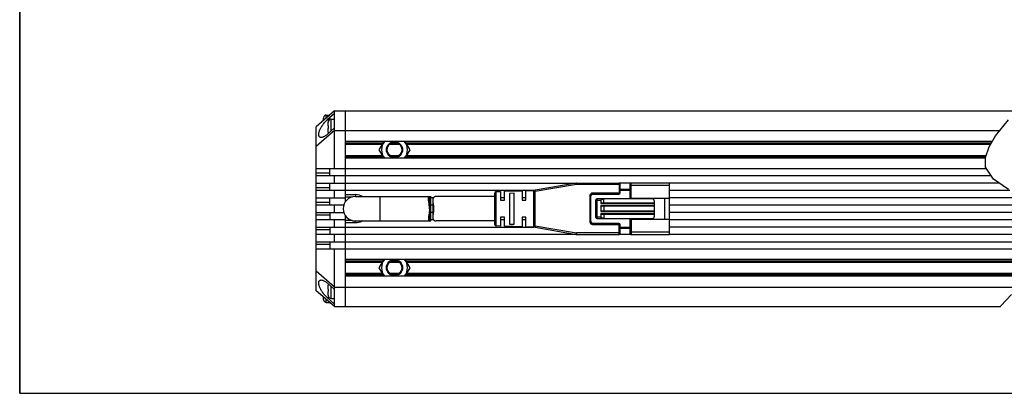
# Model space of a CAD drawing. Header units: millimetres. Extents: x 284 to 756, y 291 to 500.
# Tile 1 of 6: x 284 to 486, y 291 to 367. Entities that reach past the tile are written whole.
import ezdxf

# ---------------------------------------------------------------- set-up
doc = ezdxf.new("R2010")
doc.units = ezdxf.units.MM
doc.header["$LTSCALE"] = 46.255
doc.layers.get('0').update_dxf_attribs({"linetype": 'CONTINUOUS'})
for name, color, linetype in [('00_COMPONENTS', 7, 'CONTINUOUS'), ('_X2_56FE5C42_X0__01_528', 7, 'CONTINUOUS'), ('DRW0001FORMAT', 7, 'CONTINUOUS')]:
    doc.layers.add(name, color=color, linetype=linetype)

msp = doc.modelspace()

# ---------------------------------------------------------------- linework, layer by layer
at = {"color": 7}
for p, q in [((284.28005, 500.37185), (284.28005, 290.95043)), ((284.28005, 290.95043), (755.5081, 290.95043))]:
    msp.add_line(p, q, dxfattribs=at)
at = {"color": 4}
for p, q in [((483.95599, 343.55752), (486.58895, 346.85149)), ((482.65748, 341.31217), (483.95599, 343.55752)), ((481.89671, 339.13904), (482.65748, 341.31217)), ((481.86556, 337.18171), (481.89671, 339.13904)), ((483.51473, 334.68229), (481.86556, 337.18171)), ((486.5764, 332.58714), (483.51473, 334.68229)), ((485.0281, 308.80573), (487.23913, 311.12863)), ((484.95492, 308.6713), (485.0281, 308.80573))]:
    msp.add_line(p, q, dxfattribs=at)
at = {"layer": '00_COMPONENTS', "color": 7}
for p, q in [((348.72237, 348.6713), (344.97237, 345.4213)), ((348.72237, 336.9213), (348.72237, 348.6713)), ((348.72237, 348.6713), (488.52489, 348.6713)), ((350.97237, 330.17002), (350.97237, 348.6713)), ((346.42237, 346.67797), (346.42237, 347.1911)), ((346.42442, 347.27094), (346.42735, 347.27042)), ((347.02237, 347.8213), (347.72237, 347.8213)), ((348.72237, 348.15872), (347.1791, 346.82122)), ((347.72237, 347.81547), (347.72237, 347.80463)), ((348.02237, 346.9863), (348.72237, 346.9863)), ((344.97237, 311.9213), (344.97237, 345.4213)), ((348.72237, 344.6713), (344.97237, 341.4213)), ((348.72237, 345.18888), (347.1791, 343.85138)), ((347.42237, 345.5863), (347.42237, 346.3561)), ((347.42237, 345.5863), (347.42735, 345.5863)), ((347.42237, 344.3165), (347.42237, 345.0863)), ((347.42735, 345.0863), (347.42237, 345.0863)), ((347.42442, 346.43594), (347.42735, 346.43542)), ((348.72237, 344.6713), (484.84626, 344.6713)), ((347.42735, 344.23718), (347.42442, 344.23666)), ((483.2989, 342.4213), (350.97237, 342.4213)), ((350.97237, 341.8713), (358.46093, 341.8713)), ((358.77848, 342.4213), (357.79697, 340.72128)), ((357.79697, 340.72128), (358.77845, 339.0213)), ((360.00977, 341.8713), (361.93497, 341.8713)), ((364.14777, 340.72128), (363.16626, 342.4213)), ((363.16629, 339.0213), (364.14777, 340.72128)), ((363.4838, 341.8713), (482.98083, 341.8713)), ((350.97237, 339.5713), (358.46091, 339.5713)), ((481.89484, 339.0213), (350.97237, 339.0213)), ((360.00971, 339.5713), (361.93502, 339.5713)), ((363.48383, 339.5713), (482.04804, 339.5713)), ((344.97237, 336.9213), (482.03738, 336.9213)), ((347.72237, 335.4213), (347.72237, 336.9213)), ((483.02712, 335.4213), (344.97237, 335.4213)), ((348.72237, 333.9213), (348.72237, 335.4213)), ((344.97237, 333.9213), (398.19808, 333.9213)), ((389.47237, 332.4213), (344.97237, 332.4213)), ((347.72237, 332.4213), (347.72237, 333.9213)), ((348.72237, 330.9213), (348.72237, 332.4213)), ((409.37237, 333.9213), (406.97237, 333.9213)), ((484.62678, 333.9213), (417.27237, 333.9213)), ((486.84381, 332.4213), (417.27237, 332.4213)), ((344.97237, 330.9213), (350.97237, 330.9213)), ((347.72237, 329.4213), (347.72237, 330.9213)), ((350.97237, 331.5713), (352.97237, 331.5713)), ((350.97237, 331.0713), (352.27648, 331.0713)), ((352.97237, 331.1713), (368.22542, 331.1713)), ((368.41938, 326.30712), (368.41938, 331.03548)), ((368.95104, 330.9213), (368.41938, 330.9213)), ((383.47237, 330.9213), (382.67276, 330.9213)), ((387.87237, 330.9213), (387.07237, 330.9213)), ((489.26252, 330.9213), (417.27237, 330.9213)), ((350.58878, 329.4213), (344.97237, 329.4213)), ((348.72237, 327.9213), (348.72237, 329.4213)), ((368.00823, 329.95471), (367.97146, 330.1768)), ((368.78713, 329.4213), (368.41938, 329.4213)), ((491.26547, 329.4213), (417.27237, 329.4213)), ((344.97237, 327.9213), (350.58878, 327.9213)), ((350.97237, 326.4213), (344.97237, 326.4213)), ((347.72237, 327.9213), (347.72237, 326.4213)), ((348.72237, 324.9213), (348.72237, 326.4213)), ((350.97237, 308.6713), (350.97237, 327.17259)), ((368.78713, 327.9213), (368.41938, 327.9213)), ((368.95105, 326.4213), (368.41938, 326.4213)), ((383.47237, 326.4213), (382.67276, 326.4213)), ((387.87237, 326.4213), (387.07237, 326.4213)), ((493.03894, 327.9213), (417.27237, 327.9213)), ((494.22608, 326.4213), (417.27237, 326.4213)), ((344.97237, 324.9213), (389.47237, 324.9213)), ((347.72237, 324.9213), (347.72237, 323.4213)), ((352.27648, 326.2713), (350.97237, 326.2713)), ((352.97237, 325.7713), (350.97237, 325.7713)), ((352.97237, 326.1713), (368.22542, 326.1713)), ((353.31399, 325.79403), (352.97237, 325.7713)), ((354.43442, 326.1713), (354.25081, 326.06766)), ((495.3182, 324.9213), (417.27237, 324.9213)), ((398.14705, 323.4213), (344.97237, 323.4213)), ((348.72237, 321.9213), (348.72237, 323.4213)), ((409.37237, 323.4213), (406.97237, 323.4213)), ((495.77241, 323.4213), (417.27237, 323.4213)), ((344.97237, 321.9213), (496.11372, 321.9213)), ((495.74794, 320.4213), (344.97237, 320.4213)), ((347.72237, 321.9213), (347.72237, 320.4213)), ((348.72237, 308.6713), (348.72237, 320.4213)), ((494.75917, 318.3213), (350.97237, 318.3213)), ((358.77848, 318.3213), (357.79697, 316.62128)), ((364.14777, 316.62128), (363.16626, 318.3213)), ((350.97237, 317.7713), (358.46093, 317.7713)), ((357.79697, 316.62128), (358.77845, 314.9213)), ((360.00977, 317.7713), (361.93497, 317.7713)), ((363.16629, 314.9213), (364.14777, 316.62128)), ((363.4838, 317.7713), (494.29133, 317.7713)), ((348.72237, 312.6713), (344.97237, 315.9213)), ((350.97237, 315.4713), (358.46091, 315.4713)), ((491.55743, 314.9213), (350.97237, 314.9213)), ((360.00971, 315.4713), (361.93502, 315.4713)), ((363.48383, 315.4713), (492.17411, 315.4713)), ((348.72237, 312.15372), (347.1791, 313.49122)), ((347.42237, 312.2563), (347.42237, 313.0261)), ((347.42442, 313.10594), (347.42735, 313.10542)), ((348.72237, 312.6713), (489.01248, 312.6713)), ((348.72237, 308.6713), (344.97237, 311.9213)), ((346.42237, 310.1515), (346.42237, 310.66463)), ((348.72237, 309.18388), (347.1791, 310.52138)), ((347.42237, 312.2563), (347.42735, 312.2563)), ((347.42237, 310.9865), (347.42237, 311.7563)), ((347.42735, 311.7563), (347.42237, 311.7563)), ((347.42735, 310.90718), (347.42442, 310.90666)), ((348.02237, 310.3563), (348.72237, 310.3563)), ((346.42735, 310.07218), (346.42442, 310.07166)), ((347.02237, 309.5213), (347.72237, 309.5213)), ((347.72237, 309.52713), (347.72237, 309.53797)), ((348.72237, 308.6713), (484.95492, 308.6713))]:
    msp.add_line(p, q, dxfattribs=at)
at = {"layer": '00_COMPONENTS', "color": 4}
for p, q in [((347.02237, 347.19797), (347.02237, 347.8213)), ((347.1791, 346.82122), (347.61199, 346.82122)), ((348.02237, 344.58221), (348.02237, 346.9863)), ((350.97237, 342.14642), (358.61978, 342.14642)), ((360.50578, 342.14642), (361.43896, 342.14642)), ((363.32496, 342.14642), (483.13994, 342.14642)), ((350.97237, 339.29618), (358.61975, 339.29618)), ((360.58414, 339.29618), (361.43909, 339.29618)), ((363.32498, 339.29618), (481.95172, 339.29618)), ((344.97237, 336.00709), (347.72237, 336.00709)), ((344.97237, 333.00709), (347.72237, 333.00709)), ((352.97237, 331.5713), (352.97237, 331.1713)), ((357.97237, 331.1713), (357.97237, 326.1713)), ((368.22542, 326.1713), (368.22542, 331.1713)), ((344.97237, 330.00709), (347.72237, 330.00709)), ((347.72237, 327.33551), (344.97237, 327.33551)), ((352.97237, 325.7713), (352.97237, 326.1713)), ((347.72237, 324.33551), (344.97237, 324.33551)), ((347.72237, 321.33551), (344.97237, 321.33551)), ((350.97237, 318.04642), (358.61978, 318.04642)), ((360.50578, 318.04642), (361.43896, 318.04642)), ((363.32496, 318.04642), (494.52535, 318.04642)), ((350.97237, 315.19618), (358.61975, 315.19618)), ((360.58414, 315.19618), (361.43909, 315.19618)), ((363.32498, 315.19618), (491.86563, 315.19618)), ((348.02237, 310.3563), (348.02237, 312.76039)), ((347.61199, 310.52138), (347.1791, 310.52138)), ((347.02237, 309.5213), (347.02237, 310.14463))]:
    msp.add_line(p, q, dxfattribs=at)
at = {"layer": '00_COMPONENTS', "color": 7}
for points in [[(345.96751, 343.23618), (345.89745, 343.2403), (345.82215, 343.25365), (345.75481, 343.27622), (345.69522, 343.30808), (345.64282, 343.34739), (345.59762, 343.39399), (345.55961, 343.44804), (345.52816, 343.50828), (345.50319, 343.57448), (345.48479, 343.64686), (345.47257, 343.72472), (345.4664, 343.8079), (345.46642, 343.89657), (345.47262, 343.99048), (345.48488, 344.08956), (345.50333, 344.19388), (345.52834, 344.3034), (345.55983, 344.41818), (345.59788, 344.53816), (345.64313, 344.66315), (345.69559, 344.79335), (345.75524, 344.92855), (345.82265, 345.0679), (345.898, 345.21178), (345.98109, 345.35981), (346.07191, 345.50999), (346.17085, 345.66277), (346.27751, 345.81769), (346.39067, 345.97136), (346.51082, 346.12409), (346.63747, 346.27557), (346.76789, 346.42145), (346.90119, 346.5603), (347.03825, 346.69356), (347.1791, 346.82122)], [(346.42735, 347.27042), (346.42584, 347.25736), (346.42459, 347.24424), (346.42363, 347.23105), (346.42293, 347.2178), (346.42251, 347.20448), (346.42237, 347.1911)], [(347.42735, 346.43542), (347.42584, 346.42236), (347.42459, 346.40924), (347.42363, 346.39605), (347.42293, 346.3828), (347.42251, 346.36948), (347.42237, 346.3561)], [(347.42505, 345.46149), (347.42465, 345.41982), (347.42444, 345.37808), (347.42444, 345.2946)], [(347.42444, 345.2946), (347.42465, 345.25291), (347.42504, 345.21123), (347.42563, 345.16957), (347.4264, 345.12793), (347.42735, 345.0863)], [(347.42735, 345.5863), (347.4264, 345.54475), (347.42563, 345.50315), (347.42505, 345.46151)], [(347.1791, 343.85138), (347.03816, 343.73484), (346.901, 343.63045), (346.76762, 343.53822), (346.63711, 343.45801), (346.51037, 343.38994), (346.39015, 343.33441), (346.27695, 343.29197), (346.17026, 343.26207), (346.07131, 343.24342), (345.98051, 343.23624), (345.96751, 343.23618)], [(347.42237, 344.3165), (347.42251, 344.3032), (347.42292, 344.28993), (347.42362, 344.2767), (347.42459, 344.2635), (347.42583, 344.25032), (347.42735, 344.23718)], [(367.90219, 330.77245), (367.90221, 330.78009), (367.90339, 330.82612), (367.90659, 330.86924), (367.91186, 330.90944), (367.91915, 330.94671), (367.92866, 330.98102), (367.94042, 331.01238), (367.9544, 331.04081), (367.97075, 331.06635), (367.9895, 331.08903), (368.01062, 331.10886), (368.03413, 331.12584), (368.06006, 331.14002), (368.08837, 331.15148), (368.11907, 331.16027), (368.15214, 331.16645), (368.18759, 331.1701), (368.22542, 331.1713)], [(367.97146, 330.1768), (367.94901, 330.31556), (367.93894, 330.38187), (367.9298, 330.44604), (367.92158, 330.50795), (367.91473, 330.5675), (367.90925, 330.62469), (367.90514, 330.67935), (367.90278, 330.73118), (367.90219, 330.77245)], [(368.22542, 331.1713), (368.25148, 331.17073), (368.27574, 331.16896), (368.29821, 331.16594), (368.31895, 331.1616), (368.33789, 331.15586), (368.35485, 331.14873), (368.36977, 331.14018), (368.38272, 331.13017), (368.39367, 331.11879), (368.40258, 331.1061), (368.40949, 331.09207), (368.41457, 331.07667), (368.41788, 331.06), (368.41935, 331.04198), (368.41944, 331.03548)], [(368.12937, 328.6713), (368.12863, 328.76164), (368.12663, 328.85178), (368.12336, 328.94162), (368.11877, 329.03102), (368.11291, 329.11988), (368.106, 329.20809), (368.09799, 329.29555), (368.08891, 329.38213), (368.07909, 329.46771), (368.06849, 329.55214), (368.05713, 329.63535), (368.04539, 329.71731), (368.03325, 329.79796), (368.00823, 329.95471)], [(368.12937, 328.6713), (368.12868, 328.58107), (368.12669, 328.49127), (368.1234, 328.40189), (368.11884, 328.31281), (368.11305, 328.22416), (368.10615, 328.13626), (368.09817, 328.04911), (368.0892, 327.96272), (368.07939, 327.87743), (368.06883, 327.79328), (368.0576, 327.71024), (368.04587, 327.62854), (368.03375, 327.54815), (368.02135, 327.46911)], [(367.96068, 327.09992), (367.94977, 327.03155), (367.93963, 326.96531), (367.93038, 326.90116), (367.92219, 326.83913), (367.9152, 326.77949), (367.90956, 326.72218), (367.9054, 326.66727), (367.9029, 326.61517), (367.90214, 326.57015)], [(367.90214, 326.57015), (367.90325, 326.51962), (367.90632, 326.47616), (367.91142, 326.43564), (367.91866, 326.39803), (367.92808, 326.36339), (367.93974, 326.33173), (367.95371, 326.30304), (367.97003, 326.27725), (367.98874, 326.25436), (368.00989, 326.23437), (368.03345, 326.21719), (368.05941, 326.20286), (368.08782, 326.19134), (368.11862, 326.18244), (368.15182, 326.1761), (368.18742, 326.17239), (368.22542, 326.1713)], [(368.02135, 327.46911), (367.99642, 327.31614), (367.96068, 327.09992)], [(354.25081, 326.06766), (353.95321, 325.94221), (353.64093, 325.85099), (353.31399, 325.79403)], [(368.22542, 326.1713), (368.24902, 326.17169), (368.27122, 326.17315), (368.29199, 326.17567), (368.31132, 326.17922), (368.32915, 326.18384), (368.34537, 326.1896), (368.35998, 326.19654), (368.37297, 326.20462), (368.38429, 326.21382), (368.39395, 326.22414), (368.40199, 326.23557), (368.40848, 326.24814), (368.41342, 326.26174), (368.41686, 326.27647), (368.41886, 326.29264), (368.41938, 326.30712)], [(347.1791, 310.52138), (347.03825, 310.64904), (346.90119, 310.7823), (346.76789, 310.92115), (346.63747, 311.06704), (346.51082, 311.21851), (346.39067, 311.37124), (346.27751, 311.52491), (346.17085, 311.67983), (346.07191, 311.83261), (345.98109, 311.98279), (345.898, 312.13082), (345.82265, 312.27471), (345.75525, 312.41405), (345.69559, 312.54925), (345.64313, 312.67945), (345.59789, 312.80444), (345.55983, 312.92442), (345.52834, 313.0392), (345.50333, 313.14872), (345.48488, 313.25304), (345.47262, 313.35212), (345.46642, 313.44603), (345.4664, 313.53469), (345.47257, 313.61788), (345.48479, 313.69574), (345.50319, 313.76812), (345.52816, 313.83432), (345.55961, 313.89456), (345.59762, 313.94861), (345.64282, 313.99521), (345.69522, 314.03452), (345.75481, 314.06638), (345.82215, 314.08895), (345.89745, 314.1023), (345.96751, 314.10642)], [(345.96751, 314.10642), (345.98051, 314.10637), (346.07131, 314.09919), (346.17026, 314.08053), (346.27695, 314.05063), (346.39015, 314.00819), (346.51037, 313.95266), (346.63711, 313.8846), (346.76762, 313.80438), (346.901, 313.71215), (347.03816, 313.60776), (347.1791, 313.49122)], [(347.42735, 313.10542), (347.42584, 313.09236), (347.42459, 313.07924), (347.42363, 313.06605), (347.42293, 313.0528), (347.42251, 313.03948), (347.42237, 313.0261)], [(347.42237, 310.9865), (347.42251, 310.9732), (347.42292, 310.95993), (347.42362, 310.9467), (347.42459, 310.9335), (347.42583, 310.92032), (347.42735, 310.90718)], [(347.42505, 312.13149), (347.42465, 312.08982), (347.42444, 312.04808), (347.42444, 311.9646)], [(347.42444, 311.9646), (347.42465, 311.92291), (347.42504, 311.88123), (347.42563, 311.83957), (347.4264, 311.79793), (347.42735, 311.7563)], [(347.42735, 312.2563), (347.4264, 312.21475), (347.42563, 312.17315), (347.42505, 312.13151)], [(346.42237, 310.1515), (346.42251, 310.1382), (346.42292, 310.12493), (346.42362, 310.1117), (346.42459, 310.0985), (346.42583, 310.08532), (346.42735, 310.07218)]]:
    msp.add_lwpolyline(points, dxfattribs=at)
for centre, radius in [((360.97237, 340.72128), 1.65), ((360.97237, 340.72128), 1.5), ((360.97237, 316.62128), 1.65), ((360.97237, 316.62128), 1.5)]:
    msp.add_circle(centre, radius, dxfattribs=at)
for centre, radius, start, end in [((347.02237, 347.2213), 0.6, 90, 175.2545596), ((348.02237, 346.3863), 0.6, 90, 175.2545596), ((348.02237, 344.2863), 0.6, 184.7454404, 198.9973722), ((360.97237, 340.72128), 2.65578, 140.1845643, 219.8141529), ((360.97237, 340.72128), 2.65578, 320.1858471, 39.8154357), ((352.97237, 328.6713), 2.5, 90, 270), ((352.97237, 328.6713), 2.9, 57.4918841, 90), ((360.97237, 316.62128), 2.65578, 140.1845643, 219.8141529), ((360.97237, 316.62128), 2.65578, 320.1858471, 39.8154357), ((348.02237, 313.0563), 0.6, 161.0026278, 175.2545596), ((348.02237, 310.9563), 0.6, 184.7454404, 270), ((347.02237, 310.1213), 0.6, 184.7454404, 270)]:
    msp.add_arc(centre, radius, start, end, dxfattribs=at)
at = {"layer": '_X2_56FE5C42_X0__01_528', "color": 7}
for p, q in [((387.87237, 332.3713), (389.618, 332.42585)), ((398.14707, 333.91694), (389.72139, 332.46424)), ((398.19806, 333.9213), (406.97237, 333.9213)), ((407.17237, 331.9713), (407.17237, 333.7213)), ((407.17237, 332.6713), (409.17237, 332.6713)), ((409.17237, 330.7963), (409.17237, 333.7213)), ((417.27237, 333.9213), (409.37237, 333.9213)), ((417.27237, 323.4213), (417.27237, 333.9213)), ((381.47237, 331.1713), (369.47237, 331.1713)), ((381.47237, 325.46194), (381.47237, 331.88066)), ((381.763, 332.18038), (382.67275, 332.20881)), ((382.67275, 330.4213), (383.47236, 330.4213)), ((382.67276, 332.20881), (382.67276, 330.42144)), ((383.47237, 332.2338), (387.07236, 332.3463)), ((383.47237, 330.4213), (383.47237, 332.2338)), ((385.47236, 331.84576), (384.47236, 331.81018)), ((384.47237, 331.81018), (384.47237, 325.53258)), ((385.47237, 325.49684), (385.47237, 331.84576)), ((387.07236, 330.4213), (387.87236, 330.4213)), ((387.07237, 332.3463), (387.07237, 330.42143)), ((387.87237, 330.4213), (387.87237, 332.3713)), ((389.47237, 325.17399), (389.47237, 332.1686)), ((401.17237, 325.9713), (401.17237, 331.3713)), ((401.47237, 331.6713), (406.87237, 331.6713)), ((402.17237, 326.8713), (402.17237, 330.4713)), ((413.67237, 330.6713), (402.37237, 330.6713)), ((403.77237, 329.8213), (403.77237, 330.6713)), ((409.17237, 330.7963), (417.27237, 330.7963)), ((410.27237, 330.7963), (410.27237, 330.6713)), ((416.27237, 326.5463), (416.27237, 330.7963)), ((368.78713, 330.39013), (368.78713, 326.95248)), ((403.17237, 330.3713), (403.17237, 329.7213)), ((403.17237, 329.2713), (403.17237, 328.0713)), ((414.17237, 329.8213), (403.47237, 329.8213)), ((414.17237, 329.1713), (403.47237, 329.1713)), ((403.77237, 329.1713), (403.77237, 328.1713)), ((414.17237, 327.1713), (414.17237, 330.1713)), ((383.47236, 326.9213), (382.67275, 326.9213)), ((382.67276, 326.9213), (382.67276, 325.13379)), ((383.47237, 325.1088), (383.47237, 326.92116)), ((387.87236, 326.9213), (387.07236, 326.9213)), ((387.07237, 326.9213), (387.07237, 324.9963)), ((387.87237, 324.9713), (387.87237, 326.92117)), ((402.37237, 326.6713), (413.67237, 326.6713)), ((403.17237, 327.6213), (403.17237, 326.9713)), ((414.17237, 328.1713), (403.47237, 328.1713)), ((414.17237, 327.5213), (403.47237, 327.5213)), ((403.77237, 326.68846), (403.74137, 326.69236)), ((403.77237, 327.5213), (403.77237, 326.6713)), ((409.17237, 323.6213), (409.17237, 326.5463)), ((409.17237, 326.5463), (417.27237, 326.5463)), ((410.27237, 326.6713), (410.27237, 326.5463)), ((381.47237, 326.1713), (369.47237, 326.1713)), ((382.67276, 325.13379), (381.763, 325.16222)), ((387.07237, 324.9963), (383.47236, 325.1088)), ((384.47236, 325.53258), (385.47236, 325.49684)), ((389.61803, 324.91675), (387.87236, 324.9713)), ((389.7214, 324.87836), (398.14705, 323.42567)), ((406.87237, 325.6713), (401.47237, 325.6713)), ((407.17237, 323.6213), (407.17237, 325.3713)), ((407.17237, 324.6713), (409.17237, 324.6713)), ((398.19804, 323.4213), (406.97237, 323.4213)), ((409.37237, 323.4213), (417.27237, 323.4213))]:
    msp.add_line(p, q, dxfattribs=at)
at = {"layer": '_X2_56FE5C42_X0__01_528', "color": 4}
for p, q in [((389.77237, 332.1686), (389.72139, 332.46424)), ((398.19804, 333.6213), (389.77237, 332.1686)), ((398.14707, 333.91694), (398.19804, 333.6213)), ((398.19804, 333.6213), (398.19806, 333.9213)), ((407.17237, 333.6213), (398.19804, 333.6213)), ((406.97237, 333.9213), (406.97237, 331.9713)), ((407.17237, 332.4713), (409.17237, 332.4713)), ((417.27237, 333.4213), (409.17237, 333.4213)), ((409.37237, 330.7963), (409.37237, 333.9213)), ((381.763, 325.16222), (381.763, 332.18038)), ((389.47237, 332.1686), (389.77237, 332.1686)), ((389.77237, 325.174), (389.77237, 332.1686)), ((400.97237, 331.3713), (400.97237, 325.9713)), ((400.97237, 331.3713), (401.17237, 331.3713)), ((401.47237, 331.8713), (401.47237, 331.6713)), ((406.87237, 331.8713), (401.47237, 331.8713)), ((402.37237, 330.6713), (402.37237, 326.6713)), ((406.87237, 331.6713), (406.87237, 331.8713)), ((406.97237, 331.9713), (407.17237, 331.9713)), ((403.17237, 330.3713), (402.17237, 330.3713)), ((403.17237, 329.7213), (414.17237, 329.7213)), ((414.17237, 329.2713), (403.17237, 329.2713)), ((403.17237, 326.9713), (402.17237, 326.9713)), ((403.17237, 328.0713), (414.17237, 328.0713)), ((414.17237, 327.6213), (403.17237, 327.6213)), ((409.37237, 326.5463), (409.37237, 323.4213)), ((389.77237, 325.174), (389.47237, 325.174)), ((389.7214, 324.87836), (389.77237, 325.174)), ((389.77237, 325.174), (398.19804, 323.7213)), ((400.97237, 325.9713), (401.17237, 325.9713)), ((401.47237, 325.4713), (401.47237, 325.6713)), ((401.47237, 325.4713), (406.87237, 325.4713)), ((406.87237, 325.4713), (406.87237, 325.6713)), ((406.97237, 323.4213), (406.97237, 325.3713)), ((407.17237, 325.3713), (406.97237, 325.3713)), ((407.17237, 324.8713), (409.17237, 324.8713)), ((398.19804, 323.7213), (398.14705, 323.42567)), ((398.19804, 323.4213), (398.19804, 323.7213)), ((407.17237, 323.7213), (398.19804, 323.7213)), ((409.17237, 323.9213), (417.27237, 323.9213))]:
    msp.add_line(p, q, dxfattribs=at)
at = {"layer": '_X2_56FE5C42_X0__01_528', "color": 7}
for points in [[(369.47228, 331.1713), (369.44436, 331.17033), (369.39766, 331.16492), (369.34474, 331.15436), (369.28721, 331.13854), (369.22953, 331.11754), (369.17196, 331.09146), (369.11423, 331.06025), (369.06, 331.02398), (369.00995, 330.98276), (368.96341, 330.93659), (368.92198, 330.88537), (368.88605, 330.82963), (368.85523, 330.769), (368.83002, 330.7016), (368.81023, 330.62714), (368.79604, 330.54531), (368.78852, 330.4535), (368.78759, 330.39013)], [(403.17237, 330.3713), (403.17265, 330.37984), (403.17379, 330.38855), (403.17578, 330.39742), (403.17863, 330.40651), (403.18233, 330.41576), (403.1869, 330.425), (403.19239, 330.4342), (403.19875, 330.44339), (403.20593, 330.45247), (403.21393, 330.46141), (403.22274, 330.47025), (403.2323, 330.47894), (403.24258, 330.48747), (403.25361, 330.49586), (403.26535, 330.5041), (403.27778, 330.51219), (403.29092, 330.52013), (403.30477, 330.52793), (403.31931, 330.53558), (403.33455, 330.5431), (403.35051, 330.55047), (403.36717, 330.5577), (403.38455, 330.56479), (403.40268, 330.57172), (403.42153, 330.57851), (403.44113, 330.58514), (403.46151, 330.59162), (403.48267, 330.59793), (403.50461, 330.60408), (403.52738, 330.61005), (403.55099, 330.61583), (403.57542, 330.62143), (403.60075, 330.62681), (403.62697, 330.63198), (403.65409, 330.63694), (403.68219, 330.64164), (403.71128, 330.64607), (403.74134, 330.65023), (403.77237, 330.65414)], [(368.78759, 330.39013), (368.78837, 330.34981), (368.7949, 330.23487), (368.80707, 330.10966), (368.8263, 329.97359), (368.85117, 329.82705), (368.8765, 329.67328), (368.90236, 329.51279), (368.92868, 329.34618), (368.9501, 329.17753), (368.96482, 329.00883), (368.97463, 328.83982), (368.97953, 328.6713)], [(368.97953, 328.6713), (368.9747, 328.50354), (368.96495, 328.33515), (368.9503, 328.16693), (368.92897, 327.99861), (368.90274, 327.8322), (368.87692, 327.67177), (368.85156, 327.51793), (368.82662, 327.37121), (368.80732, 327.23487), (368.79504, 327.10933), (368.78841, 326.994), (368.78759, 326.95247)], [(403.47237, 329.8213), (403.45421, 329.82107), (403.43668, 329.82055), (403.41976, 329.81975), (403.40349, 329.81865), (403.38784, 329.81725), (403.37275, 329.81563), (403.35823, 329.81379), (403.34427, 329.81172), (403.33084, 329.80947), (403.31791, 329.80703), (403.30551, 329.8044), (403.2936, 329.80161), (403.28224, 329.7987), (403.27138, 329.79563), (403.26082, 329.7923), (403.25048, 329.78874), (403.24044, 329.7849), (403.23068, 329.78065), (403.22106, 329.77585), (403.21173, 329.77063), (403.2031, 329.76514), (403.19511, 329.75962), (403.18781, 329.75383), (403.18183, 329.74717), (403.17737, 329.73942), (403.17421, 329.7308), (403.17237, 329.7213)], [(403.47237, 329.1713), (403.4546, 329.1715), (403.4374, 329.17198), (403.42078, 329.17274), (403.40474, 329.1738), (403.38927, 329.17515), (403.37433, 329.17673), (403.35992, 329.17855), (403.34604, 329.18059), (403.33265, 329.18282), (403.31975, 329.18523), (403.30733, 329.18782), (403.29538, 329.19056), (403.28395, 329.19341), (403.27299, 329.19641), (403.26233, 329.19968), (403.25195, 329.2032), (403.24188, 329.207), (403.23205, 329.21125), (403.22231, 329.21609), (403.21282, 329.22138), (403.20402, 329.22694), (403.19581, 329.23247), (403.18828, 329.23826), (403.18211, 329.24497), (403.17751, 329.25282), (403.17426, 329.2616), (403.17237, 329.2713)], [(368.78759, 326.95247), (368.78848, 326.88999), (368.79596, 326.79793), (368.81013, 326.71591), (368.82994, 326.64127), (368.85517, 326.57374), (368.88602, 326.51301), (368.92202, 326.45718), (368.96354, 326.40587), (369.0102, 326.35963), (369.06038, 326.31833), (369.11478, 326.28201), (369.1727, 326.25078), (369.23045, 326.22469), (369.2883, 326.20371), (369.34598, 326.18795), (369.39898, 326.17747), (369.44566, 326.17219), (369.47224, 326.1713)], [(403.47237, 328.1713), (403.45421, 328.17107), (403.43668, 328.17055), (403.41976, 328.16975), (403.40349, 328.16865), (403.38784, 328.16725), (403.37275, 328.16563), (403.35823, 328.16379), (403.34427, 328.16172), (403.33084, 328.15947), (403.31791, 328.15703), (403.30551, 328.1544), (403.2936, 328.15161), (403.28224, 328.1487), (403.27138, 328.14563), (403.26082, 328.1423), (403.25048, 328.13874), (403.24044, 328.1349), (403.23068, 328.13065), (403.22106, 328.12585), (403.21173, 328.12063), (403.2031, 328.11514), (403.19511, 328.10962), (403.18781, 328.10383), (403.18183, 328.09717), (403.17737, 328.08942), (403.17421, 328.0808), (403.17237, 328.0713)], [(403.47237, 327.5213), (403.4546, 327.5215), (403.4374, 327.52198), (403.42078, 327.52274), (403.40474, 327.5238), (403.38927, 327.52515), (403.37433, 327.52673), (403.35992, 327.52855), (403.34604, 327.53059), (403.33265, 327.53282), (403.31975, 327.53523), (403.30733, 327.53782), (403.29538, 327.54056), (403.28395, 327.54341), (403.27299, 327.54641), (403.26233, 327.54968), (403.25195, 327.5532), (403.24188, 327.557), (403.23205, 327.56125), (403.22231, 327.56609), (403.21282, 327.57138), (403.20402, 327.57694), (403.19581, 327.58247), (403.18828, 327.58826), (403.18211, 327.59497), (403.17751, 327.60282), (403.17426, 327.6116), (403.17237, 327.6213)], [(403.74137, 326.69236), (403.71133, 326.69652), (403.68227, 326.70095), (403.6542, 326.70564), (403.62709, 326.71059), (403.60088, 326.71576), (403.57557, 326.72114), (403.55115, 326.72673), (403.52756, 326.73251), (403.50479, 326.73847), (403.48286, 326.74462), (403.46171, 326.75092), (403.44133, 326.75739), (403.42173, 326.76403), (403.40287, 326.77081), (403.38474, 326.77774), (403.36735, 326.78483), (403.35068, 326.79205), (403.33471, 326.79942), (403.31946, 326.80694), (403.3049, 326.8146), (403.29105, 326.8224), (403.27789, 326.83035), (403.26545, 326.83843), (403.25371, 326.84667), (403.24268, 326.85505), (403.23241, 326.86356), (403.22287, 326.87222), (403.21408, 326.88102), (403.20609, 326.88994), (403.1989, 326.89901), (403.19251, 326.90821), (403.187, 326.91742), (403.18239, 326.9267), (403.17867, 326.936), (403.1758, 326.94513), (403.17379, 326.95402), (403.17265, 326.96274), (403.17237, 326.9713)]]:
    msp.add_lwpolyline(points, dxfattribs=at)
for centre, radius, start, end in [((389.77237, 332.1686), 0.3, 99.7867878, 179.999999), ((398.19804, 333.6213), 0.3, 89.9914321, 99.7825102), ((406.97237, 333.7213), 0.2, 0.0000001, 90), ((409.37237, 333.7213), 0.2, 90.0000001, 180.0001264), ((381.77237, 331.88053), 0.3, 91.7900492, 179.9472874), ((401.47237, 331.3713), 0.3, 90.0000008, 179.9999999), ((402.37237, 330.4713), 0.2, 90.0000001, 179.9999997), ((406.87237, 331.9713), 0.3, 270.000001, 359.9999991), ((413.67237, 330.1713), 0.5, 0, 89.9999997), ((402.37237, 326.8713), 0.2, 180, 269.9999992), ((413.67237, 327.1713), 0.5, 270, 360), ((381.77237, 325.46207), 0.3, 180.0527126, 268.2099508), ((389.77237, 325.174), 0.3, 180.0062155, 260.2176628), ((401.47237, 325.9713), 0.3, 180.0000008, 269.9999999), ((406.87237, 325.3713), 0.3, 0.0000011, 89.9999993), ((398.19804, 323.7213), 0.3, 260.2090251, 270.0001031), ((406.97237, 323.6213), 0.2, 270, 359.9999991), ((409.37237, 323.6213), 0.2, 179.9998736, 269.9999992)]:
    msp.add_arc(centre, radius, start, end, dxfattribs=at)
at = {"layer": '_X2_56FE5C42_X0__01_528', "color": 4}
for centre, radius, start, end in [((401.47237, 331.3713), 0.49999, 90, 179.9999997), ((406.87237, 331.9713), 0.1, 270, 360), ((401.47237, 325.9713), 0.49999, 180, 269.9999997), ((406.87237, 325.3713), 0.1, 0, 90)]:
    msp.add_arc(centre, radius, start, end, dxfattribs=at)
at = {"layer": 'DRW0001FORMAT', "color": 7}
for q in [(284.28005, 500.37185), (755.5081, 290.95043)]:
    msp.add_line((284.28005, 290.95043), q, dxfattribs=at)

doc.saveas('drawing.dxf')
